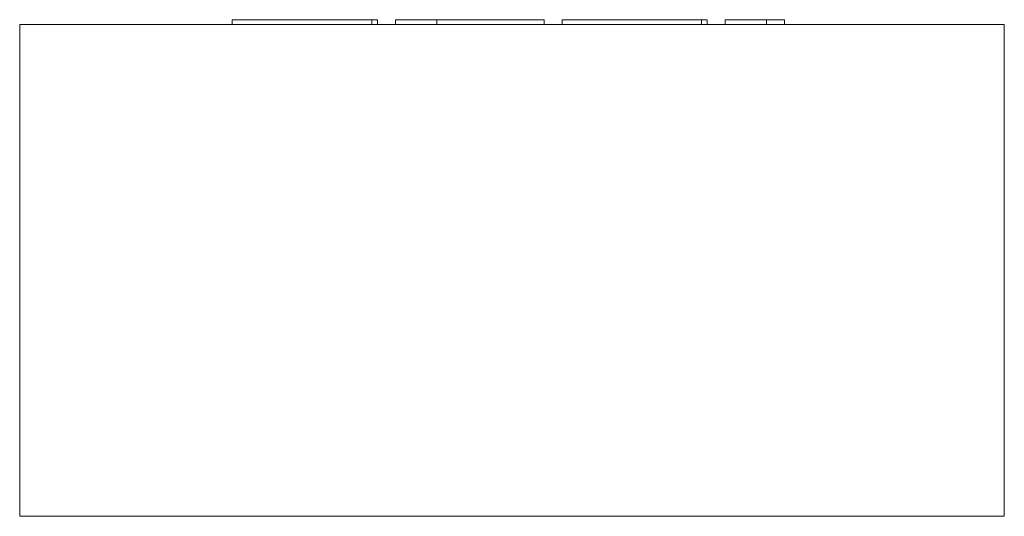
# Model space of a CAD drawing. Header units: millimetres. Extents: x -200 to 200, y 100 to 302.
import ezdxf

# ---------------------------------------------------------------- set-up
doc = ezdxf.new("R2010")
doc.units = ezdxf.units.MM

# ---------------------------------------------------------------- blocks, each defined once
blk = doc.blocks.new('RSen_56_ME_FB_LOD200 - convector_jaga - biww_02004010 - wall recessed - 10_jaga_built-in wall_lxhxd 400x200x118 mm-332513-back')
at = {"lineweight": 18}
for p, q in [((-200, 300), (200, 300)), ((-200, 300), (-200, 100)), ((200, 100), (200, 300)), ((200, 100), (-200, 100))]:
    blk.add_line(p, q, dxfattribs=at)
blk = doc.blocks.new('RSen_55_GM_FB_logo - SH_jaga - standard-260147-back')
at = {"lineweight": 18}
for p, q in [((-113.63, 302), (-113.63, 300)), ((-113.63, 302), (-101.73, 302)), ((-101.73, 302), (-68.67, 302)), ((-68.67, 302), (-56.94, 302)), ((-56.94, 300), (-56.94, 302)), ((-56.94, 302), (-54.61, 302)), ((-54.61, 300), (-54.61, 302)), ((-47.36, 302), (-30.52, 302)), ((-47.36, 300), (-47.36, 302)), ((-30.52, 302), (-30.52, 300)), ((-30.52, 302), (-22.97, 302)), ((-30.52, 300), (-30.52, 302)), ((-22.97, 302), (-2.79, 302)), ((-2.79, 302), (13, 302)), ((13, 300), (13, 302)), ((20.33, 302), (20.33, 300)), ((20.33, 302), (32.24, 302)), ((32.24, 302), (65.3, 302)), ((65.3, 302), (77.03, 302)), ((77.02, 302), (79.35, 302)), ((77.03, 300), (77.03, 302)), ((79.35, 300), (79.35, 302)), ((86.66, 302), (103.4, 302)), ((86.66, 300), (86.66, 302)), ((103.4, 302), (107.33, 302)), ((103.4, 302), (103.4, 300)), ((107.33, 302), (110.65, 302)), ((110.65, 300), (110.65, 302))]:
    blk.add_line(p, q, dxfattribs=at)

msp = doc.modelspace()

# ---------------------------------------------------------------- block references
at = {"lineweight": 18}
for name in ['RSen_55_GM_FB_logo - SH_jaga - standard-260147-back', 'RSen_56_ME_FB_LOD200 - convector_jaga - biww_02004010 - wall recessed - 10_jaga_built-in wall_lxhxd 400x200x118 mm-332513-back']:
    msp.add_blockref(name, (0, 0), dxfattribs=at)

doc.saveas('drawing.dxf')
